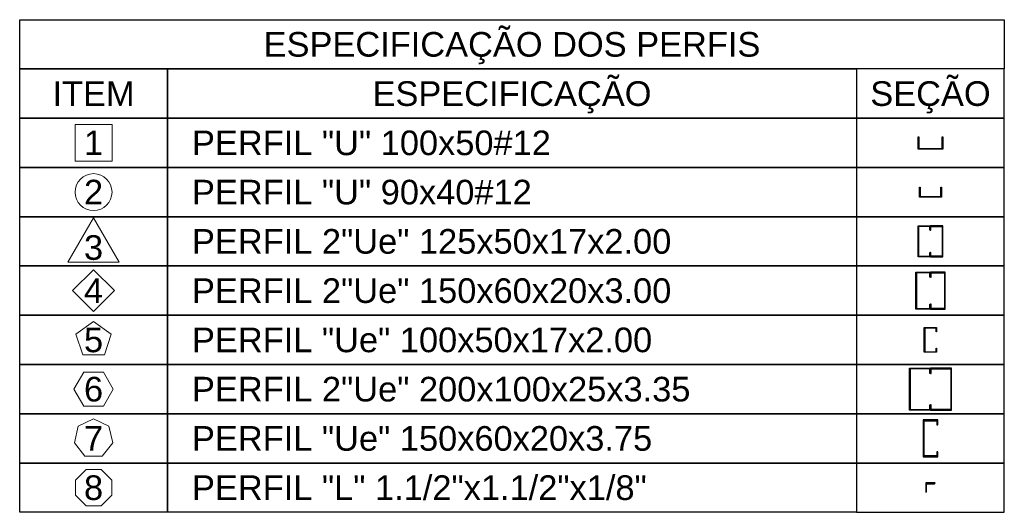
# Model space of a CAD drawing. Header units: millimetres. Extents: x 10906 to 25863, y 1966 to 4861.
# Tile 159 of 163: x 24343 to 24743, y 3029 to 3229. Entities that reach past the tile are written whole.
import ezdxf
from ezdxf.enums import TextEntityAlignment as Align

# ---------------------------------------------------------------- set-up
doc = ezdxf.new("R2010")
doc.units = ezdxf.units.MM
for name, color, linetype in [('AGULHA', 40, 'Continuous'), ('TERÇA', 5, 'Continuous'), ('TEXTO', 7, 'Continuous'), ('TRELIÇA', 1, 'Continuous')]:
    doc.layers.add(name, color=color, linetype=linetype)
doc.layers.add('COTAS', color=4, linetype='Continuous', lineweight=20)
doc.styles.add('2', font='arial.ttf', dxfattribs={"height": 2})

msp = doc.modelspace()

# ---------------------------------------------------------------- linework, layer by layer
at = {"layer": 'AGULHA'}
msp.add_lwpolyline([(24714.80409, 3041.34789), (24710.99409, 3041.34789), (24710.99409, 3037.53789), (24710.99409, 3037.53789, 0.414213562), (24711.31109, 3037.85489), (24711.31109, 3040.71389, -0.414213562), (24711.62809, 3041.03089), (24714.48709, 3041.03089, 0.414213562), (24714.80409, 3041.34789)], format="xyb", close=True, dxfattribs=at)
at = {"layer": 'COTAS'}
for points in [[(24365.39909, 3186.94289), (24380.39909, 3186.94289), (24380.39909, 3171.94289), (24365.39909, 3171.94289)], [(24372.89909, 3148.94289), (24362.50678, 3130.94289), (24383.29139, 3130.94289)], [(24364.41381, 3119.44289), (24372.89909, 3127.92817), (24381.38437, 3119.44289), (24372.89909, 3110.95761)], [(24372.89909, 3106.94289), (24365.76617, 3101.76051), (24368.4907, 3093.37526), (24377.30748, 3093.37526), (24380.03201, 3101.76051)], [(24368.89909, 3086.37109), (24364.89909, 3079.44289), (24368.89909, 3072.51468), (24376.89909, 3072.51468), (24380.89909, 3079.44289), (24376.89909, 3086.37109)], [(24372.89909, 3067.44289), (24366.64444, 3064.43081), (24365.09967, 3057.66272), (24369.42802, 3052.23514), (24376.37016, 3052.23514), (24380.69851, 3057.66272), (24379.15374, 3064.43081)], [(24369.83762, 3046.83392), (24365.50805, 3042.50435), (24365.50805, 3036.38142), (24369.83762, 3032.05185), (24375.96056, 3032.05185), (24380.29012, 3036.38142), (24380.29012, 3042.50435), (24375.96056, 3046.83392)]]:
    msp.add_lwpolyline(points, close=True, dxfattribs=at)
msp.add_circle((24372.89909, 3159.44289), 7.5, dxfattribs=at)
at = {"layer": 'TERÇA'}
for points in [[(24715.39909, 3096.14289), (24715.39909, 3094.44289), (24710.39909, 3094.44289), (24710.39909, 3104.44289), (24715.39909, 3104.44289), (24715.39909, 3102.74289), (24715.19909, 3102.74289), (24715.19909, 3104.24289), (24710.59909, 3104.24289), (24710.59909, 3094.64289), (24715.19909, 3094.64289), (24715.19909, 3096.14289)], [(24715.89909, 3064.94289), (24715.89909, 3066.94289), (24709.89909, 3066.94289), (24709.89909, 3051.94289), (24715.89909, 3051.94289), (24715.89909, 3053.94289), (24715.52409, 3053.94289), (24715.52409, 3052.31789), (24710.27409, 3052.31789), (24710.27409, 3066.56789), (24715.52409, 3066.56789), (24715.52409, 3064.94289)]]:
    msp.add_lwpolyline(points, close=True, dxfattribs=at)
at = {"layer": 'TEXTO'}
for points in [[(24342.89909, 3229.44289), (24742.89909, 3229.44289), (24742.89909, 3209.44289), (24342.89909, 3209.44289)], [(24342.89909, 3209.44289), (24402.89909, 3209.44289), (24402.89909, 3189.44289), (24342.89909, 3189.44289)], [(24402.89909, 3209.44289), (24682.89909, 3209.44289), (24682.89909, 3189.44289), (24402.89909, 3189.44289)], [(24742.89909, 3209.44289), (24682.89909, 3209.44289), (24682.89909, 3189.44289), (24742.89909, 3189.44289)], [(24342.89909, 3189.44289), (24402.89909, 3189.44289), (24402.89909, 3169.44289), (24342.89909, 3169.44289)], [(24402.89909, 3189.44289), (24682.89909, 3189.44289), (24682.89909, 3169.44289), (24402.89909, 3169.44289)], [(24742.89909, 3189.44289), (24682.89909, 3189.44289), (24682.89909, 3169.44289), (24742.89909, 3169.44289)], [(24342.89909, 3169.44289), (24402.89909, 3169.44289), (24402.89909, 3149.44289), (24342.89909, 3149.44289)], [(24402.89909, 3169.44289), (24682.89909, 3169.44289), (24682.89909, 3149.44289), (24402.89909, 3149.44289)], [(24742.89909, 3169.44289), (24682.89909, 3169.44289), (24682.89909, 3149.44289), (24742.89909, 3149.44289)], [(24342.89909, 3149.44289), (24402.89909, 3149.44289), (24402.89909, 3129.44289), (24342.89909, 3129.44289)], [(24402.89909, 3149.44289), (24682.89909, 3149.44289), (24682.89909, 3129.44289), (24402.89909, 3129.44289)], [(24742.89909, 3149.44289), (24682.89909, 3149.44289), (24682.89909, 3129.44289), (24742.89909, 3129.44289)], [(24342.89909, 3129.44289), (24402.89909, 3129.44289), (24402.89909, 3109.44289), (24342.89909, 3109.44289)], [(24402.89909, 3129.44289), (24682.89909, 3129.44289), (24682.89909, 3109.44289), (24402.89909, 3109.44289)], [(24742.89909, 3129.44289), (24682.89909, 3129.44289), (24682.89909, 3109.44289), (24742.89909, 3109.44289)], [(24342.89909, 3109.44289), (24402.89909, 3109.44289), (24402.89909, 3089.44289), (24342.89909, 3089.44289)], [(24402.89909, 3109.44289), (24682.89909, 3109.44289), (24682.89909, 3089.44289), (24402.89909, 3089.44289)], [(24742.89909, 3109.44289), (24682.89909, 3109.44289), (24682.89909, 3089.44289), (24742.89909, 3089.44289)], [(24342.89909, 3089.44289), (24402.89909, 3089.44289), (24402.89909, 3069.44289), (24342.89909, 3069.44289)], [(24402.89909, 3089.44289), (24682.89909, 3089.44289), (24682.89909, 3069.44289), (24402.89909, 3069.44289)], [(24742.89909, 3089.44289), (24682.89909, 3089.44289), (24682.89909, 3069.44289), (24742.89909, 3069.44289)], [(24342.89909, 3069.44289), (24402.89909, 3069.44289), (24402.89909, 3049.44289), (24342.89909, 3049.44289)], [(24402.89909, 3069.44289), (24682.89909, 3069.44289), (24682.89909, 3049.44289), (24402.89909, 3049.44289)], [(24742.89909, 3069.44289), (24682.89909, 3069.44289), (24682.89909, 3049.44289), (24742.89909, 3049.44289)], [(24342.89909, 3049.44289), (24402.89909, 3049.44289), (24402.89909, 3029.44289), (24342.89909, 3029.44289)], [(24402.89909, 3049.44289), (24682.89909, 3049.44289), (24682.89909, 3029.44289), (24402.89909, 3029.44289)], [(24742.89909, 3049.44289), (24682.89909, 3049.44289), (24682.89909, 3029.44289), (24742.89909, 3029.44289)]]:
    msp.add_lwpolyline(points, close=True, dxfattribs=at)
at = {"layer": 'TRELIÇA'}
for points in [[(24717.89909, 3181.94289), (24717.89909, 3176.94289), (24707.89909, 3176.94289), (24707.89909, 3181.94289), (24708.16509, 3181.94289), (24708.16509, 3177.20889), (24717.63309, 3177.20889), (24717.63309, 3181.94289)], [(24717.39909, 3161.44289), (24717.39909, 3157.44289), (24708.39909, 3157.44289), (24708.39909, 3161.44289), (24708.66509, 3161.44289), (24708.66509, 3157.70889), (24717.13309, 3157.70889), (24717.13309, 3161.44289)], [(24712.89909, 3134.89289), (24712.89909, 3133.19289), (24707.89909, 3133.19289), (24707.89909, 3145.69289), (24712.89909, 3145.69289), (24712.89909, 3143.99289), (24712.69909, 3143.99289), (24712.69909, 3145.49289), (24708.09909, 3145.49289), (24708.09909, 3133.39289), (24712.69909, 3133.39289), (24712.69909, 3134.89289)], [(24712.89909, 3134.89289), (24712.89909, 3133.19289), (24717.89909, 3133.19289), (24717.89909, 3145.69289), (24712.89909, 3145.69289), (24712.89909, 3143.99289), (24713.09909, 3143.99289), (24713.09909, 3145.49289), (24717.69909, 3145.49289), (24717.69909, 3133.39289), (24713.09909, 3133.39289), (24713.09909, 3134.89289)], [(24712.89909, 3113.94289), (24712.89909, 3111.94289), (24706.89909, 3111.94289), (24706.89909, 3126.94289), (24712.89909, 3126.94289), (24712.89909, 3124.94289), (24712.59909, 3124.94289), (24712.59909, 3126.64289), (24707.19909, 3126.64289), (24707.19909, 3112.24289), (24712.59909, 3112.24289), (24712.59909, 3113.94289)], [(24712.89909, 3113.94289), (24712.89909, 3111.94289), (24718.89909, 3111.94289), (24718.89909, 3126.94289), (24712.89909, 3126.94289), (24712.89909, 3124.94289), (24713.19909, 3124.94289), (24713.19909, 3126.64289), (24718.59909, 3126.64289), (24718.59909, 3112.24289), (24713.19909, 3112.24289), (24713.19909, 3113.94289)], [(24712.61434, 3085.81789), (24712.61434, 3087.65814), (24704.68384, 3087.65814), (24704.68384, 3071.22764), (24712.61434, 3071.22764), (24712.61434, 3073.06789), (24712.89909, 3073.06789), (24712.89909, 3070.94289), (24704.39909, 3070.94289), (24704.39909, 3087.94289), (24712.89909, 3087.94289), (24712.89909, 3085.81789)], [(24713.18384, 3085.81789), (24713.18384, 3087.65814), (24721.11434, 3087.65814), (24721.11434, 3071.22764), (24713.18384, 3071.22764), (24713.18384, 3073.06789), (24712.89909, 3073.06789), (24712.89909, 3070.94289), (24721.39909, 3070.94289), (24721.39909, 3087.94289), (24712.89909, 3087.94289), (24712.89909, 3085.81789)]]:
    msp.add_lwpolyline(points, close=True, dxfattribs=at)

# ---------------------------------------------------------------- texts
at = {"layer": 'TEXTO', "style": '2'}
for s, p in [('ESPECIFICAÇÃO DOS PERFIS', (24542.89909, 3219.44289)), ('ITEM', (24372.89909, 3199.44289)), ('ESPECIFICAÇÃO', (24542.89909, 3199.44289)), ('SEÇÃO', (24712.89909, 3199.44289)), ('1', (24372.89909, 3179.44289)), ('2', (24372.89909, 3159.44289)), ('3', (24372.89909, 3136.94289)), ('4', (24372.89909, 3119.44289)), ('5', (24372.89909, 3099.44289)), ('6', (24372.89909, 3079.44289)), ('7', (24372.89909, 3059.44289)), ('8', (24372.89909, 3039.44289))]:
    msp.add_text(s, height=10, dxfattribs=at).set_placement(p, align=Align.MIDDLE_CENTER)
for s, p in [('PERFIL "U" 100x50#12', (24412.89909, 3179.44289)), ('PERFIL "U" 90x40#12', (24412.89909, 3159.44289)), ('PERFIL 2"Ue" 125x50x17x2.00 ', (24412.89909, 3139.44289)), ('PERFIL 2"Ue" 150x60x20x3.00 ', (24412.89909, 3119.44289)), ('PERFIL "Ue" 100x50x17x2.00', (24412.89909, 3099.44289)), ('PERFIL 2"Ue" 200x100x25x3.35', (24412.89909, 3079.44289)), ('PERFIL "Ue" 150x60x20x3.75', (24412.89909, 3059.44289)), ('PERFIL "L" 1.1/2"x1.1/2"x1/8"', (24412.89909, 3039.44289))]:
    msp.add_text(s, height=10, dxfattribs=at).set_placement(p, align=Align.MIDDLE_LEFT)

doc.saveas('drawing.dxf')
